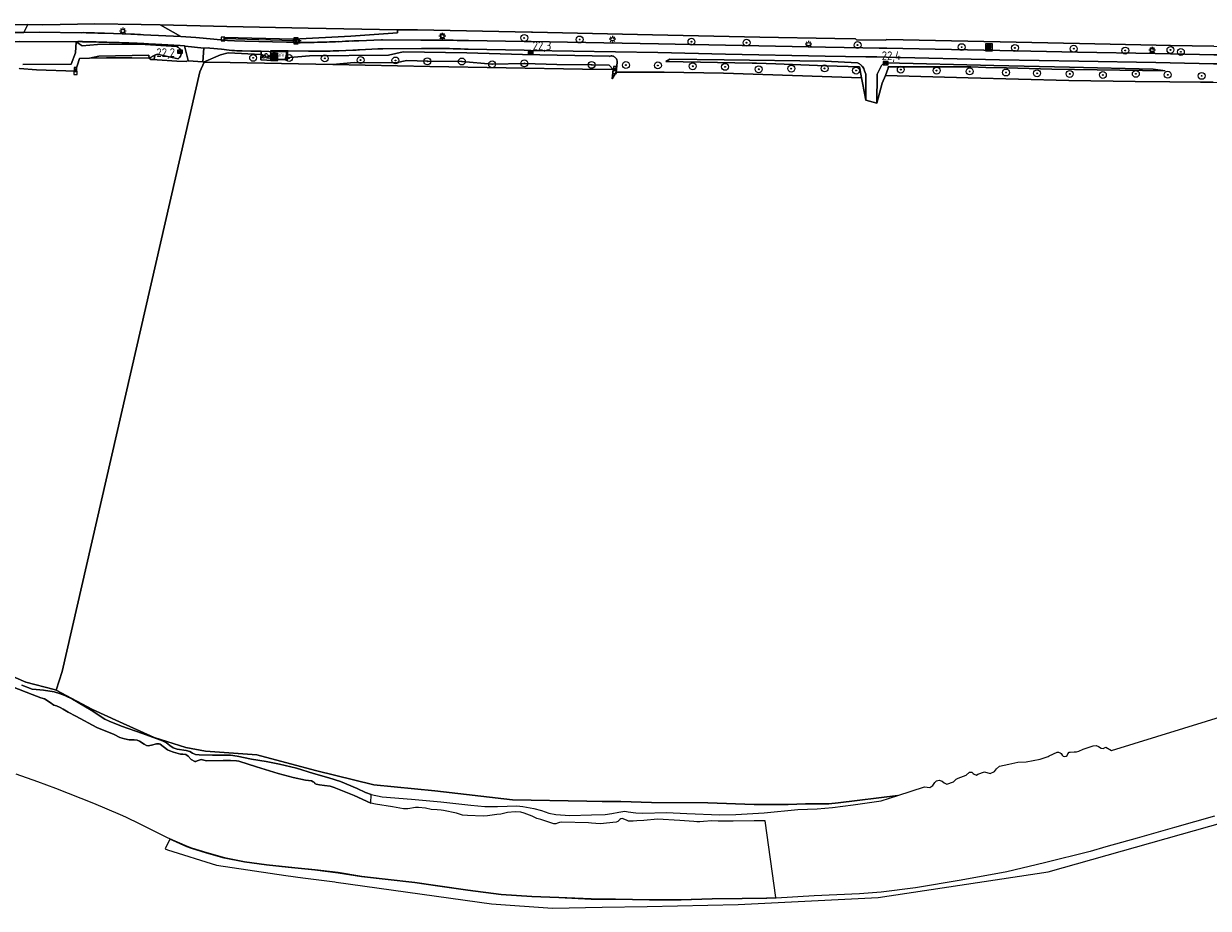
# Model space of a CAD drawing. Header units: metres. Extents: x 125158 to 132124, y 450612 to 454469.
# Tile 84 of 173: x 127833 to 128175, y 451638 to 451894. Entities that reach past the tile are written whole.
import ezdxf
from ezdxf.enums import TextEntityAlignment as Align

# ---------------------------------------------------------------- set-up
doc = ezdxf.new("R2010")
doc.units = ezdxf.units.M
doc.layers.get('0').update_dxf_attribs({"color": 8})
for name, color, linetype, lineweight in [('B-XX-BV-GELEIDECONSTRUCTIE-GV', 8, 'Continuous', 18), ('B-XX-GR-BOOM-S', 8, 'Continuous', 25), ('B-XX-IE-MEUBILAIR_WEGMEUBILAIR-S', 8, 'Continuous', 25), ('B-XX-KL-ET_LS_OV_LICHTMAST-S', 8, 'Continuous', 25), ('B-XX-OG-TERREIN_CULTUURSCHEIDING-GV', 8, 'Continuous', 18), ('B-XX-OG-WATER-GV', 8, 'Continuous', 18), ('B-XX-OG-WATER_SLOOT-GV', 8, 'Continuous', 18), ('B-XX-OG-WEG-GV', 8, 'Continuous', 18), ('B-XX-RI-GWA_KOLK-S', 8, 'Continuous', 25), ('B-XX-VW-HALTEPAAL-S', 8, 'Continuous', 25), ('B-XX-VW-HECTOMETRERING-S', 8, 'Continuous', 25), ('B-XX-VW-VERKEERSTEKEN_BORD-S', 8, 'Continuous', 25), ('B-XX-VW-VRI-S', 8, 'Continuous', 25)]:
    doc.layers.add(name, color=color, linetype=linetype, lineweight=lineweight)
doc.layers.add('TOPOT30', color=1, linetype='Continuous')
doc.styles.add('ISO', font='iso', dxfattribs={"height": 5})
doc.styles.add('NLCS-ISO', font='NLCS-ISO.ttf')

# ---------------------------------------------------------------- blocks, each defined once
blk = doc.blocks.new('SIE-WEG_AFVALBAK-SO')
at = {"linetype": 'ByBlock', "lineweight": 18}
h = blk.add_hatch(color=0, dxfattribs=at)
h.dxf.hatch_style = 1
h.paths.add_polyline_path([(-1.5, -1.5), (1.5, -1.5), (1.5, 1.5), (-1.5, 1.5)])
at = {"color": 0, "linetype": 'ByBlock', "lineweight": 18}
for points in [[(-2, -2), (2, -2), (2, 2), (-2, 2)], [(-1.5, -1.5), (1.5, -1.5), (1.5, 1.5), (-1.5, 1.5)]]:
    blk.add_lwpolyline(points, close=True, dxfattribs=at)
blk = doc.blocks.new('SRI-KOLK-SO')
at = {"color": 0, "linetype": 'ByBlock', "lineweight": 18}
blk.add_lwpolyline([(-1.125, -1.125), (1.125, -1.125), (1.125, 1.125), (-1.125, 1.125)], close=True, dxfattribs=at)
blk = doc.blocks.new('SIE-WEG_VERKEERSBORD_INFORMATIE-SO')
at = {"linetype": 'ByBlock', "lineweight": 18}
h = blk.add_hatch(color=0, dxfattribs=at)
h.dxf.hatch_style = 1
h.paths.add_polyline_path([(0.32, 0.49), (-0.82, 0.49), (-0.82, 0.19), (-0.32, 0.19), (-0.32, -1.62), (0.32, -1.62)])
h = blk.add_hatch(color=0, dxfattribs=at)
h.dxf.hatch_style = 1
edge = h.paths.add_edge_path()
edge.add_arc((0, 1.25), 0.373, 0, 360)
at = {"color": 0, "linetype": 'ByBlock', "lineweight": 18}
for points in [[(-2, -2), (2, -2), (2, 2), (-2, 2)], [(0.32, 0.49), (-0.82, 0.49), (-0.82, 0.19), (-0.32, 0.19), (-0.32, -1.62), (0.32, -1.62)]]:
    blk.add_lwpolyline(points, close=True, dxfattribs=at)
blk.add_circle((0, 1.25), 0.373, dxfattribs=at)
blk = doc.blocks.new('SIE-WEG_VERKEERSBORD-SO')
at = {"color": 0, "linetype": 'ByBlock', "lineweight": 18}
blk.add_lwpolyline([(-1.125, -1.125), (1.125, -1.125), (1.125, 1.125), (-1.125, 1.125)], close=True, dxfattribs=at)
at = {"color": 0, "linetype": 'ByBlock', "lineweight": 18, "style": 'NLCS-ISO'}
blk.add_text('vb', height=1.5, dxfattribs=at).set_placement((0, 0), align=Align.MIDDLE_CENTER)
blk = doc.blocks.new('SIE-WEG_FIETSENREK-SO')
at = {"color": 0, "linetype": 'ByBlock', "lineweight": 18}
for points in [[(-1.5, -1.35), (-1.5, -0.54), (-0.73, -0.28), (-0.73, 0.53), (-1.5, 0.79)], [(-0.3, -0.45), (0.6, 1.35), (1.5, 1.35)], [(1.05, -0.45), (0.21, 0.58)], [(1.05, -0.45), (1.5, -0.45)]]:
    blk.add_lwpolyline(points, dxfattribs=at)
blk.add_circle((-0.3, -0.45), 0.9, dxfattribs=at)
blk = doc.blocks.new('SIE-WEG_ABRI-SO')
blk.add_lwpolyline([(-5, -2.5), (5, -2.5), (5, 2.5), (-5, 2.5)], close=True)
at = {"style": 'NLCS-ISO'}
blk.add_text('ABRI', height=1.8, dxfattribs=at).set_placement((0, 0), align=Align.MIDDLE_CENTER)
blk = doc.blocks.new('SIE-WEG_PAAL_GRENSPAAL-SO')
at = {"linetype": 'ByBlock', "lineweight": 18}
h = blk.add_hatch(color=0, dxfattribs=at)
h.dxf.hatch_style = 1
h.paths.add_polyline_path([(0.90625, -0.5), (0.875, 0), (-0.875, 0), (-0.90625, -0.5)])
h.paths.add_polyline_path([(-0.8125, 1), (-0.84375, 0.5), (0.84375, 0.5), (0.8125, 1)])
at = {"color": 0, "linetype": 'ByBlock', "lineweight": 18}
blk.add_lwpolyline([(-1, -2), (1, -2), (0.75, 2), (-0.75, 2)], close=True, dxfattribs=at)
for points in [[(0.875, 0), (-0.875, 0)], [(0.84375, 0.5), (-0.84375, 0.5)], [(0.8125, 1), (-0.8125, 1)], [(0.90625, -0.5), (-0.90625, -0.5)]]:
    blk.add_lwpolyline(points, dxfattribs=at)
blk = doc.blocks.new('SKL-ET_OV_LICHTMAST-SO')
at = {"color": 0, "linetype": 'ByBlock', "lineweight": 18}
for points in [[(-1.25, 0), (-2, 0)], [(-1.41, 1.41), (-0.88, 0.88)], [(0, 2), (0, 1.25)], [(0.88, 0.88), (1.41, 1.41)], [(2, 0), (1.25, 0)], [(-1.41, -1.41), (-0.88, -0.88)], [(0, -1.25), (0, -2)], [(0.88, -0.88), (1.41, -1.41)]]:
    blk.add_lwpolyline(points, dxfattribs=at)
blk.add_circle((0, 0), 1, dxfattribs=at)
blk = doc.blocks.new('SIE-WEG_PAAL_HECTOMETERPAAL-SO')
at = {"color": 0, "linetype": 'ByBlock', "lineweight": 18}
blk.add_lwpolyline([(-1.44375, -0.94375), (1.44375, -0.94375), (1.44375, 0.94375), (-1.44375, 0.94375)], close=True, dxfattribs=at)
at = {"color": 0, "linetype": 'ByBlock', "lineweight": 18, "style": 'NLCS-ISO'}
blk.add_text('hm', height=1.5, dxfattribs=at).set_placement((0, 0), align=Align.MIDDLE_CENTER)
blk = doc.blocks.new('SVW-HALTEPAAL-SO')
for p, q in [((-1.29, 1.06), (1.29, 1.06)), ((-1.29, -1.06), (1.29, -1.06))]:
    blk.add_line(p, q)
blk.add_lwpolyline([(-1.09, -1.76), (1.09, -1.76, 0.414214), (1.29, -1.56), (1.29, 1.56, 0.414214), (1.09, 1.76), (-1.09, 1.76, 0.414214), (-1.29, 1.56), (-1.29, -1.56, 0.414214)], format="xyb", close=True)
at = {"lineweight": 18, "style": 'NLCS-ISO'}
blk.add_text('h', height=1.8, dxfattribs=at).set_placement((0.02, 0.01), align=Align.MIDDLE_CENTER)
blk = doc.blocks.new('SKL-VRI_PAAL-SO')
at = {"lineweight": 18}
blk.add_circle((0, 0), 1.59, dxfattribs=at)
at = {"lineweight": 18, "style": 'NLCS-ISO'}
blk.add_text('vri', height=1.8, dxfattribs=at).set_placement((-0.06, 0.08), align=Align.MIDDLE_CENTER)
blk = doc.blocks.new('SGR-BOOM_01-SO')
at = {"linetype": 'ByBlock', "lineweight": 18}
h = blk.add_hatch(color=0, dxfattribs=at)
h.dxf.hatch_style = 1
edge = h.paths.add_edge_path()
edge.add_arc((0, 0), 0.25, 0, 360)
at = {"color": 0, "linetype": 'ByBlock', "lineweight": 18}
for radius in [2, 0.25]:
    blk.add_circle((0, 0), radius, dxfattribs=at)
blk = doc.blocks.new('kilometerpaal')
at = {"color": 0}
for p, q in [((-0.44, 0.44), (0.44, -0.44)), ((-0.44, -0.44), (-0.44, 0.44)), ((0.44, 0.44), (-0.44, -0.44)), ((0.44, -0.44), (0.44, 0.44))]:
    blk.add_line(p, q, dxfattribs=at)
at = {"color": 0, "style": 'ISO'}
blk.add_attdef('KILOMETERPAAL', (0.59, 0.87), '', height=2.5, dxfattribs=at)

msp = doc.modelspace()

# ---------------------------------------------------------------- linework, layer by layer
at = {"layer": 'B-XX-BV-GELEIDECONSTRUCTIE-GV'}
msp.add_lwpolyline([(127910.67, 451889.04), (127910.69, 451889.4), (127890.63, 451889.89), (127890.62, 451889.61)], close=True, dxfattribs=at)
at = {"layer": 'B-XX-OG-TERREIN_CULTUURSCHEIDING-GV'}
for points in [[(127817.96, 451709.81), (127833.26, 451703.26), (127841.47, 451701.2), (127841.98, 451700.93), (127843.79, 451706.41), (127883.57, 451880.03), (127884.88, 451882.74), (127884.62, 451882.74), (127884.42, 451882.84), (127880.19, 451883.21), (127880.18, 451883.26), (127879.65, 451882.97), (127876.92, 451883.09), (127871.22, 451883.47), (127870.36, 451883.53), (127870.33, 451883.53), (127869.38, 451883.6), (127868.9, 451883.97), (127863.86, 451884.01), (127863.57, 451884.01), (127863.01, 451884.02), (127862.44, 451884.03), (127856.57, 451884.06), (127851.62, 451883.92), (127848.73, 451883.83), (127847.62, 451880.22), (127836.33, 451880.59), (127831.36, 451881)], [(128176.81, 451876.97), (128173.2, 451877.02), (128164.3, 451877.09), (128154.27, 451877.18), (128135.08, 451877.5), (128105.92, 451878.3), (128081.96, 451878.94), (128081.07, 451876.67), (128079.52, 451870.89), (128076.29, 451871.83), (128075.33, 451876.84), (128075.07, 451878.22), (128035.14, 451879.62), (128017.91, 451879.85), (128004.09, 451879.87), (128002.87, 451877.98), (128003.19, 451880.62), (127994.32, 451880.78), (127950.15, 451881.5), (127922.07, 451882.08), (127892.35, 451882.66), (127884.88, 451882.74), (127883.57, 451880.03), (127843.79, 451706.41), (127841.98, 451700.93), (127852.49, 451695.37), (127860.29, 451691.8), (127870.39, 451687.31), (127879.54, 451684.33), (127885.23, 451683.27), (127900.1, 451682.23), (127917.04, 451677.67), (127933.92, 451673.61), (127951.6, 451671.79), (127974.04, 451669.27), (127995.59, 451668.79), (128000, 451668.78), (128005.44, 451668.75), (128014.24, 451668.49), (128030.59, 451668.34), (128043.98, 451667.88), (128053.87, 451667.92), (128058.86, 451668.07), (128065.57, 451668.09), (128068.27, 451668.34), (128085.53, 451670.49), (128093.27, 451672.97), (128094.86, 451672.84), (128095.7, 451673.4), (128096.27, 451674.26), (128096.78, 451674.76), (128097.55, 451674.9), (128098.42, 451674.62), (128098.97, 451674.13), (128099.75, 451673.74), (128101.72, 451674.45), (128102.45, 451675.2), (128103.04, 451675.45), (128105.34, 451676.39), (128106.34, 451677.19), (128106.98, 451677.27), (128107.32, 451676.86), (128107.67, 451676.61), (128108.36, 451676.36), (128108.68, 451676.68), (128110.6, 451677.33), (128112.29, 451676.83), (128113.56, 451677.4), (128114.08, 451678.21), (128115.01, 451679), (128117.7, 451679.59), (128120.34, 451680.17), (128122.71, 451680.25), (128126.77, 451680.97), (128129.07, 451681.81), (128129.4, 451681.96), (128131.65, 451683.03), (128132.05, 451683.02), (128132.51, 451682.86), (128132.83, 451682.59), (128133.15, 451682.19), (128133.43, 451681.89), (128133.83, 451681.8), (128134.3, 451681.88), (128134.57, 451682.07), (128134.77, 451682.5), (128135.12, 451682.98), (128135.48, 451683.05), (128136.56, 451683.12), (128137.3, 451683.15), (128137.96, 451683.36), (128139.23, 451683.88), (128142.09, 451684.89), (128142.92, 451684.93), (128143.62, 451684.65), (128144.39, 451684.17), (128144.96, 451684.1), (128145.76, 451684.48), (128147.43, 451683.54), (128181.48, 451694.03)], [(127829.39, 451701.95), (127835.1, 451699.71), (127837.58, 451698.74), (127838.64, 451698.42), (127840.24, 451697.45), (127841.36, 451696.66), (127842.14, 451696.42), (127843.14, 451695.96), (127844.08, 451695.52), (127845.48, 451694.63), (127847.72, 451693.43), (127853.81, 451690.21), (127858.76, 451688.16), (127860.48, 451687.31), (127861.78, 451686.91), (127863.13, 451686.62), (127864.61, 451686.56), (127865.48, 451686.47), (127866.17, 451686.2), (127867.47, 451685.34), (127868.17, 451684.99), (127868.65, 451684.87), (127869.61, 451685.02), (127871, 451685.45), (127871.84, 451685.47), (127872.12, 451685.36), (127874.21, 451683.7), (127874.86, 451683.38), (127875.96, 451682.98), (127877.95, 451682.48), (127878.71, 451682.46), (127879.49, 451682.33), (127880.24, 451681.83), (127881.07, 451680.94), (127882.13, 451680.35), (127882.41, 451680.35), (127882.83, 451680.53), (127883.37, 451680.74), (127883.92, 451680.9), (127885.54, 451680.51), (127890.35, 451680.61), (127892.5, 451680.57), (127894.24, 451680.48), (127894.9, 451680.39), (127900.01, 451678.77), (127906.29, 451676.83), (127910.6, 451675.73), (127914.18, 451674.92), (127915.86, 451674.68), (127916.4, 451674.46), (127916.72, 451674.2), (127916.88, 451674), (127917.22, 451673.79), (127918.21, 451673.55), (127919.69, 451673.42), (127921.29, 451673.14), (127922.44, 451672.79), (127928.2, 451670.43), (127933.09, 451668.23), (127933.14, 451670.81), (127931.49, 451671.36), (127929.1, 451672.48), (127924.3, 451674.55), (127920.96, 451675.59), (127916.44, 451676.86), (127911.53, 451678.42), (127906.6, 451679.58), (127902.76, 451680.35), (127898.56, 451681.04), (127894.37, 451681.87), (127892.47, 451682.16), (127887.28, 451682.18), (127883.37, 451682.21), (127882.34, 451682.39), (127881.42, 451682.71), (127880.65, 451683.19), (127879.61, 451683.55), (127877.04, 451683.88), (127875.86, 451684.25), (127874.86, 451684.96), (127873.92, 451685.69), (127872.81, 451686.35), (127871.97, 451686.64), (127866.96, 451688.42), (127860.91, 451690.57), (127857.36, 451691.96), (127856.06, 451692.61), (127852.15, 451695.19), (127848.42, 451697.43), (127846.71, 451698.33), (127844.54, 451699.41), (127843.02, 451699.96), (127841.45, 451700.49), (127838.35, 451700.97), (127836.18, 451701.14), (127835.06, 451701.3), (127832.08, 451702.41)], [(128177.21, 451664.52), (128165.66, 451661.22), (128154.86, 451658.1), (128145.79, 451655.63), (128141.21, 451654.26), (128128.03, 451650.94), (128117.15, 451648.38), (128103.93, 451645.96), (128090.71, 451643.75), (128080.74, 451642.47), (128074.46, 451642.05), (128061.35, 451641.46), (128050.32, 451640.75), (128047.62, 451640.64), (128040.55, 451640.54), (128031.82, 451640.46), (128022.83, 451640.2), (128013.7, 451640.18), (128003.91, 451640.33), (127996.83, 451640.41), (127987.47, 451640.85), (127979.61, 451641.15), (127970.77, 451641.75), (127961.12, 451642.98), (127952.4, 451644.21), (127945.8, 451645.16), (127937.17, 451646.18), (127930.41, 451646.96), (127923.59, 451648.04), (127916.9, 451648.89), (127909.15, 451649.65), (127902.88, 451650.33), (127896.47, 451651.2), (127890.64, 451652.3), (127885.55, 451653.75), (127881.15, 451655.11), (127879.82, 451655.59), (127874.9, 451657.79), (127873.55, 451655.01), (127874.23, 451654.78), (127888.44, 451650.28), (127908.51, 451647.32), (127913.36, 451646.61), (127922.69, 451645.45), (127923.02, 451645.41), (127968.03, 451639.11), (127985.63, 451637.82), (128000, 451638.11), (128013.04, 451638.37), (128039.34, 451638.93), (128079.9, 451640.96), (128129.04, 451648.36), (128210.04, 451671.24)]]:
    msp.add_lwpolyline(points, dxfattribs=at)
at = {"layer": 'B-XX-OG-WATER-GV'}
msp.add_lwpolyline([(127830.34, 451676.77), (127836.6, 451674.49), (127841.78, 451672.6), (127845.45, 451671.16), (127852.79, 451668.23), (127856.68, 451666.66), (127860.54, 451665.01), (127862.05, 451664.32), (127866.21, 451662.24), (127874.12, 451658.36), (127879.9, 451655.77), (127881.21, 451655.3), (127885.6, 451653.95), (127890.69, 451652.5), (127896.5, 451651.4), (127902.91, 451650.53), (127911.09, 451649.65), (127916.93, 451649.09), (127923.62, 451648.24), (127930.44, 451647.16), (127937.2, 451646.38), (127945.82, 451645.36), (127952.43, 451644.41), (127961.15, 451643.18), (127970.79, 451641.95), (127979.62, 451641.35), (127987.48, 451641.05), (127996.84, 451640.61), (128003.91, 451640.53), (128013.7, 451640.38), (128022.82, 451640.4), (128031.81, 451640.66), (128040.55, 451640.74), (128047.61, 451640.84), (128050.31, 451640.95), (128047.19, 451663.1), (128043.99, 451663.11), (128037.92, 451663.09), (128033.57, 451663.09), (128031.74, 451663.15), (128029.3, 451662.95), (128028.29, 451662.86), (128027.38, 451662.87), (128026.49, 451662.98), (128022.46, 451663.2), (128016.06, 451663.58), (128012.09, 451663.23), (128010.08, 451663.18), (128008.97, 451663.09), (128008.25, 451663.03), (128007.59, 451663.04), (128007.02, 451663.37), (128005.82, 451663.84), (128005.39, 451663.73), (128005.1, 451663.53), (128004.8, 451663.2), (128004.5, 451662.97), (128004.06, 451662.75), (127999.44, 451662.23), (127996.95, 451662.47), (127996.1, 451662.53), (127988.26, 451662.78), (127987.63, 451662.68), (127987.08, 451662.45), (127986.57, 451662.3), (127986.02, 451662.31), (127982.3, 451663.49), (127981.1, 451663.82), (127979.76, 451664.48), (127977.41, 451665.41), (127976.43, 451665.65), (127974.85, 451665.71), (127972.65, 451665.53), (127970.68, 451665.05), (127969.49, 451664.93), (127966.85, 451664.6), (127965.62, 451664.49), (127961.05, 451664.65), (127959.58, 451664.81), (127957.81, 451665.36), (127954.08, 451666.16), (127953.41, 451666.22), (127952.28, 451666.28), (127950.55, 451666.4), (127948.88, 451666.84), (127946.82, 451666.99), (127945.98, 451667), (127943.82, 451666.64), (127942.48, 451666.6), (127939.32, 451667.15), (127934.4, 451667.93), (127933.09, 451668.23), (127928.2, 451670.43), (127922.44, 451672.79), (127921.29, 451673.14), (127919.69, 451673.42), (127918.21, 451673.55), (127917.22, 451673.79), (127916.88, 451674), (127916.72, 451674.2), (127916.4, 451674.46), (127915.86, 451674.68), (127914.18, 451674.92), (127910.6, 451675.73), (127906.29, 451676.83), (127900.01, 451678.77), (127894.9, 451680.39), (127894.24, 451680.48), (127892.5, 451680.57), (127890.35, 451680.61), (127885.54, 451680.51), (127883.92, 451680.9), (127883.37, 451680.74), (127882.83, 451680.53), (127882.41, 451680.35), (127882.13, 451680.35), (127881.07, 451680.94), (127880.24, 451681.83), (127879.49, 451682.33), (127878.71, 451682.46), (127877.95, 451682.48), (127875.96, 451682.98), (127874.86, 451683.38), (127874.21, 451683.7), (127872.12, 451685.36), (127871.84, 451685.47), (127871, 451685.45), (127869.61, 451685.02), (127868.65, 451684.87), (127868.17, 451684.99), (127867.47, 451685.34), (127866.17, 451686.2), (127865.48, 451686.47), (127864.61, 451686.56), (127863.13, 451686.62), (127861.78, 451686.91), (127860.48, 451687.31), (127858.76, 451688.16), (127853.81, 451690.21), (127847.72, 451693.43), (127845.48, 451694.63), (127844.08, 451695.52), (127843.14, 451695.96), (127842.14, 451696.42), (127841.36, 451696.66), (127840.24, 451697.45), (127838.64, 451698.42), (127837.58, 451698.74), (127835.1, 451699.71), (127829.39, 451701.95)], dxfattribs=at)
at = {"layer": 'B-XX-OG-WATER_SLOOT-GV'}
msp.add_lwpolyline([(127832.08, 451702.41), (127835.06, 451701.3), (127836.18, 451701.14), (127838.35, 451700.97), (127841.45, 451700.49), (127843.02, 451699.96), (127844.54, 451699.41), (127846.71, 451698.33), (127848.42, 451697.43), (127852.15, 451695.19), (127856.06, 451692.61), (127857.36, 451691.96), (127860.91, 451690.57), (127866.96, 451688.42), (127871.97, 451686.64), (127872.81, 451686.35), (127873.92, 451685.69), (127874.86, 451684.96), (127875.86, 451684.25), (127877.04, 451683.88), (127879.61, 451683.55), (127880.65, 451683.19), (127881.42, 451682.71), (127882.34, 451682.39), (127883.37, 451682.21), (127887.28, 451682.18), (127892.47, 451682.16), (127894.37, 451681.87), (127898.56, 451681.04), (127902.76, 451680.35), (127906.6, 451679.58), (127911.53, 451678.42), (127916.44, 451676.86), (127920.96, 451675.59), (127924.3, 451674.55), (127929.1, 451672.48), (127931.49, 451671.36), (127933.14, 451670.81), (127936.38, 451670.13), (127944.82, 451669.42), (127953.34, 451668.68), (127962.02, 451667.69), (127966.07, 451667.29), (127969.71, 451667.27), (127975.28, 451667.51), (127977.07, 451667.3), (127980.26, 451666.73), (127982.41, 451666.16), (127984.57, 451665.37), (127986.59, 451664.94), (127990.65, 451664.71), (127996.91, 451664.86), (128000.91, 451664.93), (128002.85, 451665.22), (128004.81, 451665.68), (128006.54, 451665.91), (128007.58, 451665.78), (128009.77, 451665.42), (128011.8, 451665.36), (128018.61, 451665.51), (128024.49, 451665.26), (128034.06, 451664.88), (128038.72, 451665.02), (128046.93, 451665.45), (128056.61, 451666.38), (128062.25, 451666.62), (128066.63, 451667), (128072.66, 451667.75), (128080.7, 451668.95), (128085.53, 451670.49), (128068.27, 451668.34), (128065.57, 451668.09), (128058.86, 451668.07), (128053.87, 451667.92), (128043.98, 451667.88), (128030.59, 451668.34), (128014.24, 451668.49), (128005.44, 451668.75), (128000, 451668.78), (127995.59, 451668.79), (127974.04, 451669.27), (127951.6, 451671.79), (127933.92, 451673.61), (127917.04, 451677.67), (127900.1, 451682.23), (127885.23, 451683.27), (127879.54, 451684.33), (127870.39, 451687.31), (127860.29, 451691.8), (127852.49, 451695.37), (127841.98, 451700.93), (127841.47, 451701.2), (127833.26, 451703.26), (127817.96, 451709.81)], dxfattribs=at)
at = {"layer": 'B-XX-OG-WEG-GV'}
for points in [[(127816.34, 451893.42), (127819.61, 451893.48), (127824.64, 451893.51), (127833.81, 451893.68), (127838.15, 451893.63), (127853.24, 451893.93), (127866.64, 451893.71), (127872.14, 451893.55)], [(127878.05, 451890.24), (127872.14, 451893.55), (127866.64, 451893.71), (127853.24, 451893.93), (127838.15, 451893.63), (127833.81, 451893.68), (127832.7, 451891.41), (127837.15, 451891.46), (127849.27, 451891.32)], [(127872.14, 451893.55), (127891.43, 451893.15), (127914.91, 451892.64), (127940.8, 451892.11), (127946.6, 451892.13), (127979.52, 451891.44)], [(127849.27, 451891.32), (127837.15, 451891.46), (127832.7, 451891.41), (127825.73, 451891.38), (127814.78, 451891.27)], [(127856.01, 451891.17), (127858.62, 451891.08), (127863.59, 451890.91), (127863.8, 451890.9)], [(127863.8, 451890.9), (127863.59, 451890.91), (127858.62, 451891.08), (127856.01, 451891.17)], [(127867.25, 451890.73), (127878.05, 451890.24)], [(127878.05, 451890.24), (127867.25, 451890.73)], [(127910.67, 451888.55), (127908.67, 451888.57), (127896.62, 451888.9), (127893.62, 451888.93), (127891.6, 451889.07), (127890.6, 451889.18), (127887.59, 451889.43), (127882.42, 451889.95), (127878.05, 451890.24)], [(128177.02, 451887.39), (128164.5, 451887.62), (128160.3, 451887.7), (128138.15, 451888.18), (128115.22, 451888.71), (128082.4, 451889.39), (128082.03, 451889.17), (128073.61, 451889.3), (128073.31, 451889.56), (128067.35, 451889.67), (128045.67, 451890.05), (128014.58, 451890.7), (127979.8, 451891.43), (127979.52, 451891.44), (127946.6, 451892.13), (127940.8, 451892.11), (127940.82, 451891.28), (127927.31, 451890.29), (127910.7, 451889.43), (127910.69, 451889.4), (127910.67, 451889.04), (127910.67, 451888.55)], [(127979.52, 451891.44), (127979.8, 451891.43), (128014.58, 451890.7), (128045.67, 451890.05), (128067.35, 451889.67), (128073.31, 451889.56), (128073.61, 451889.3), (128082.03, 451889.17), (128082.4, 451889.39)], [(127819.21, 451888.77), (127821.13, 451888.83), (127827.15, 451888.79), (127831.35, 451888.81), (127847.79, 451888.7)], [(127832.33, 451882.11), (127846.36, 451882.24), (127847.59, 451885.46), (127847.79, 451888.7), (127831.35, 451888.81)], [(127847.79, 451888.7), (127847.59, 451885.46), (127846.36, 451882.24), (127832.33, 451882.11)], [(127847.79, 451888.7), (127849.56, 451887.55), (127853.95, 451887.92), (127866.22, 451887.98), (127876.94, 451887.36)], [(127876.94, 451887.36), (127866.22, 451887.98), (127853.95, 451887.92), (127849.56, 451887.55), (127847.79, 451888.7)], [(127877.28, 451883.73), (127871.2, 451885.1), (127870.58, 451884.8), (127870.33, 451883.53), (127870.36, 451883.53), (127871.22, 451883.47), (127876.92, 451883.09), (127879.65, 451882.97), (127880.18, 451883.26), (127879.13, 451887.54), (127877.89, 451887.62), (127874.35, 451887.83)], [(127874.35, 451887.83), (127877.89, 451887.62)], [(127877.89, 451887.62), (127879.13, 451887.54), (127879.38, 451887.45), (127884.78, 451886.86)], [(127889.84, 451886.52), (127886.5, 451886.83), (127886.01, 451886.93), (127884.78, 451886.86), (127884.42, 451882.84), (127884.62, 451882.74), (127889.56, 451884.87), (127891.78, 451885.52), (127901.29, 451885.03)], [(127884.78, 451886.86), (127886.01, 451886.93), (127886.5, 451886.83), (127889.84, 451886.52)], [(127918.6, 451888.57), (127920.29, 451888.62)], [(127920.29, 451888.62), (127918.6, 451888.57)], [(127923.67, 451888.75), (127923.76, 451888.7)], [(127923.76, 451888.7), (127923.67, 451888.75)], [(127929.63, 451889), (127936.11, 451889.23), (127936.28, 451889.24), (127936.41, 451889.24), (127947.51, 451889.19)], [(127947.51, 451889.19), (127936.41, 451889.24), (127936.28, 451889.24), (127936.11, 451889.23), (127929.63, 451889)], [(127947.68, 451886.76), (127936.56, 451886.66), (127936.31, 451886.66), (127935.1, 451886.6), (127929.79, 451886.35)], [(127929.79, 451886.35), (127935.1, 451886.6), (127936.31, 451886.66), (127936.56, 451886.66), (127947.68, 451886.76)], [(128173.2, 451877.02), (128176.81, 451876.97), (128193.13, 451876.76), (128214.1, 451876.02), (128217.02, 451875.51), (128217.18, 451881.54), (128213.27, 451881.66), (128198.66, 451881.95), (128178.01, 451882.31), (128177.83, 451882.31), (128176.92, 451882.33), (128164.41, 451882.57), (128160.21, 451882.65), (128137.98, 451883.07), (128115.02, 451883.51), (128082.26, 451884.26), (128079.52, 451884.33), (128076.35, 451884.38), (128064.52, 451884.57), (128035.67, 451885.15), (128016.12, 451885.57), (127979.33, 451886.19), (127977.46, 451886.22), (127961.22, 451886.57)], [(127961.22, 451886.57), (127977.46, 451886.22), (127979.33, 451886.19)], [(127961.3, 451889.06), (127977.43, 451888.8), (127979.42, 451888.76), (128016.31, 451888.1), (128035.73, 451887.69), (128064.61, 451887.09), (128075.47, 451886.91), (128080.18, 451886.86), (128082.34, 451886.82), (128115.06, 451886.17), (128137.57, 451885.7), (128160.05, 451885.32), (128164.46, 451885.22), (128176.97, 451884.95), (128177.75, 451884.93), (128178.06, 451884.92), (128199.19, 451884.42), (128217.36, 451884.2)], [(127979.42, 451888.76), (127977.43, 451888.8), (127961.3, 451889.06)], [(128082.34, 451886.82), (128080.18, 451886.86), (128075.47, 451886.91), (128064.61, 451887.09), (128035.73, 451887.69), (128016.31, 451888.1), (127979.42, 451888.76)], [(128178.06, 451884.92), (128177.75, 451884.93), (128176.97, 451884.95), (128164.46, 451885.22), (128160.05, 451885.32), (128137.57, 451885.7), (128115.06, 451886.17), (128082.34, 451886.82)], [(128082.4, 451889.39), (128115.22, 451888.71), (128138.15, 451888.18), (128160.3, 451887.7), (128164.5, 451887.62), (128177.02, 451887.39), (128178.11, 451887.37)], [(127831.27, 451881.02), (127831.36, 451881), (127836.33, 451880.59), (127847.62, 451880.22), (127848.73, 451883.83), (127851.62, 451883.92), (127854.35, 451884.54), (127868.81, 451884.85), (127868.9, 451883.97), (127870.58, 451884.8), (127871.2, 451885.1), (127877.28, 451883.73)], [(127908.55, 451884.05), (127908.53, 451883.52), (127904.7, 451883.69), (127904.68, 451883.27), (127901.24, 451883.47), (127901.26, 451884.05), (127901.29, 451885.03), (127891.78, 451885.52), (127889.56, 451884.87), (127884.62, 451882.74), (127884.88, 451882.74), (127892.35, 451882.66), (127922.07, 451882.08), (127928.26, 451882.7), (127940.17, 451882.64), (127943.44, 451883.29), (127949.44, 451883.03), (127959.4, 451882.98), (127968.17, 451882.19), (127977.49, 451882.43), (127986.89, 451882.11), (127996.95, 451882.01), (128002.01, 451881.93), (128003.19, 451880.62), (128002.87, 451877.98), (128004.09, 451879.87), (128004.38, 451882.7)], [(127895.83, 451886.06), (127898.36, 451885.98), (127901.32, 451885.99), (127905.83, 451885.74), (127905.84, 451885.92), (127908.63, 451885.78), (127908.65, 451885.88), (127909.2, 451886.08), (127915.01, 451885.98)], [(127901.29, 451885.03), (127901.32, 451885.99), (127898.36, 451885.98), (127895.83, 451886.06)], [(127915.01, 451885.98), (127909.2, 451886.08), (127908.65, 451885.88), (127908.63, 451885.78), (127908.55, 451884.05), (127915.32, 451884.65), (127938.17, 451884.81), (127942.43, 451885.74), (127960.83, 451885.45), (127976.94, 451884.96), (128002.09, 451884.48)], [(128002.09, 451884.48), (127976.94, 451884.96), (127960.83, 451885.45), (127942.43, 451885.74), (127938.17, 451884.81), (127915.32, 451884.65), (127908.55, 451884.05)], [(127927.85, 451886.26), (127923.78, 451886.1)], [(127923.78, 451886.1), (127927.85, 451886.26)], [(127979.33, 451886.19), (128016.12, 451885.57), (128035.67, 451885.15), (128064.52, 451884.57), (128076.35, 451884.38), (128079.52, 451884.33), (128082.26, 451884.26)], [(128004.38, 451882.7), (128004.09, 451879.87), (128017.91, 451879.85), (128035.14, 451879.62), (128075.07, 451878.22), (128074.55, 451880.92), (128074.45, 451881.48), (128064.71, 451881.77), (128050.23, 451882.28), (128044.68, 451882.48), (128043.43, 451882.5), (128018.44, 451882.97), (128019.62, 451883.62), (128035.32, 451883.43), (128064.51, 451883.08), (128073.91, 451882.63)], [(128073.91, 451882.63), (128064.51, 451883.08), (128035.32, 451883.43), (128019.62, 451883.62), (128018.44, 451882.97), (128043.43, 451882.5), (128044.68, 451882.48), (128050.23, 451882.28), (128064.71, 451881.77), (128074.45, 451881.48), (128074.55, 451880.92), (128075.07, 451878.22), (128075.33, 451876.84), (128076.29, 451871.83), (128076.35, 451879.31), (128075.96, 451880.28)], [(128082.26, 451884.26), (128115.02, 451883.51), (128137.98, 451883.07), (128160.21, 451882.65), (128164.41, 451882.57), (128176.92, 451882.33), (128177.83, 451882.31), (128178.01, 451882.31)], [(128075.96, 451880.28), (128076.35, 451879.31), (128076.29, 451871.83), (128079.52, 451870.89), (128079.54, 451879.34), (128080.86, 451881.79)], [(128080.86, 451881.79), (128079.54, 451879.34), (128079.52, 451870.89), (128081.07, 451876.67), (128081.96, 451878.94), (128082.75, 451881.03), (128082.8, 451881.45), (128106.7, 451881.4), (128111.02, 451881.28), (128117.02, 451881.11), (128130.16, 451880.73), (128162.97, 451880.24), (128159.47, 451880.77), (128135.28, 451881.37), (128113.31, 451881.83), (128082.22, 451882.61)], [(128082.22, 451882.61), (128113.31, 451881.83), (128135.28, 451881.37), (128159.47, 451880.77), (128162.97, 451880.24), (128130.16, 451880.73), (128117.02, 451881.11), (128111.02, 451881.28), (128106.7, 451881.4), (128082.8, 451881.45), (128082.75, 451881.03), (128081.96, 451878.94), (128105.92, 451878.3), (128135.08, 451877.5), (128154.27, 451877.18), (128164.3, 451877.09), (128173.2, 451877.02)]]:
    msp.add_lwpolyline(points, dxfattribs=at)
for points in [[(127825.73, 451891.38), (127832.7, 451891.41), (127833.81, 451893.68), (127824.64, 451893.51)], [(127890.6, 451889.18), (127890.62, 451889.61), (127890.63, 451889.89), (127910.69, 451889.4), (127910.7, 451889.43), (127927.31, 451890.29), (127940.82, 451891.28), (127940.8, 451892.11), (127914.91, 451892.64), (127891.43, 451893.15), (127872.14, 451893.55), (127878.05, 451890.24), (127882.42, 451889.95), (127887.59, 451889.43)], [(127890.62, 451889.61), (127890.6, 451889.18), (127891.6, 451889.07), (127893.62, 451888.93), (127896.62, 451888.9), (127908.67, 451888.57), (127910.67, 451888.55), (127910.67, 451889.04), (127910.69, 451889.4), (127890.63, 451889.89)], [(127884.78, 451886.86), (127879.38, 451887.45), (127879.13, 451887.54), (127880.18, 451883.26), (127880.19, 451883.21), (127884.42, 451882.84)], [(127856.57, 451884.06), (127862.44, 451884.03), (127863.01, 451884.02), (127863.57, 451884.01), (127863.86, 451884.01), (127868.9, 451883.97), (127868.81, 451884.85), (127854.35, 451884.54), (127851.62, 451883.92)], [(127870.33, 451883.53), (127870.58, 451884.8), (127868.9, 451883.97), (127869.38, 451883.6)], [(127901.29, 451885.03), (127901.26, 451884.05), (127901.24, 451883.47), (127904.68, 451883.27), (127904.7, 451883.69), (127908.53, 451883.52), (127908.55, 451884.05), (127908.63, 451885.78), (127905.84, 451885.92), (127905.83, 451885.74), (127901.32, 451885.99)], [(127922.07, 451882.08), (127950.15, 451881.5), (127994.32, 451880.78), (128003.19, 451880.62), (128002.01, 451881.93), (127996.95, 451882.01), (127986.89, 451882.11), (127977.49, 451882.43), (127968.17, 451882.19), (127959.4, 451882.98), (127949.44, 451883.03), (127943.44, 451883.29), (127940.17, 451882.64), (127928.26, 451882.7)]]:
    msp.add_lwpolyline(points, close=True, dxfattribs=at)
at = {"layer": 'B-XX-OG-WEG-GV', "extrusion": (0, 0, -1)}
for centre, radius, start, end in [((-127850.15, 451841.27), 50.06, 88.989, 92.2266), ((-127837.98, 451353.92), 537.55, 91.5055, 91.9224), ((-127862.71, 451835.62), 55.29, 91.1343, 94.7116), ((-127848.94, 451873.2), 15.54, 85.7546, 92.5704), ((-127838.91, 451303.34), 585.48, 91.05045, 91.66569), ((-127776.91, 449182.84), 2706.88, 91.67269, 91.79511), ((-127852.91, 451624.3), 264.25, 91.9083, 92.3036), ((-127855.79, 451698.15), 190.34, 92.3309, 92.9043), ((-127792.95, 450417.72), 1472.31, 92.82156, 93.02824), ((-127875.21, 451957.19), 69.36, 270.7055, 273.696), ((-127876.07, 451885.45), 2.1, 114.3505, 234.9447), ((-127896.87, 451938.93), 52.88, 271.1325, 277.6474), ((-127914.23, 452018.31), 129.81, 268.07, 271.5685), ((-127911.82, 452150.87), 262.39, 267.4123, 268.1513), ((-127958.87, 451272.61), 617.1, 86.73834, 87.10488), ((-127935.21, 451738.43), 150.67, 87.1439, 87.8796), ((-127914.22, 452218.7), 332.72, 267.3192, 267.6529), ((-127943.78, 450999.3), 889.9, 90.24021, 90.56208), ((-127949.51, 451675.68), 211.09, 89.505, 90.8249), ((-127925.36, 449144.72), 2744.58, 90.56682, 90.75027), ((-127943.15, 451236.18), 650.64, 90.82698, 91.59082), ((-127917.59, 451970.81), 84.86, 268.05, 271.7403), ((-127910.95, 452234.73), 348.87, 267.8915, 268.4345), ((-128002.69, 451882.88), 1.7, 69.5527, 102.3439), ((-128002.69, 451882.88), 1.71, 102.3085, 135.0835), ((-128002.69, 451882.88), 1.7, 135.0436, 160.541), ((-128002.69, 451882.88), 1.7, 160.4618, 185.9314), ((-128072.32, 451879.16), 3.82, 114.7138, 128.5012), ((-128072.28, 451879.13), 3.86, 128.6762, 142.2971), ((-128072.38, 451879.21), 3.74, 142.338, 152.8731), ((-128072.38, 451879.2), 3.74, 152.6541, 163.185), ((-128082.36, 451880.85), 1.77, 32.0105, 44.7149), ((-128082.35, 451880.86), 1.76, 44.7223, 57.5013), ((-128082.34, 451880.88), 1.73, 57.3761, 71.6399), ((-128082.35, 451880.87), 1.75, 71.393, 85.5697)]:
    msp.add_arc(centre, radius, start, end, dxfattribs=at)
at = {"layer": 'B-XX-OG-WEG-GV'}
for centre, radius, start, end in [((127850.15, 451841.27), 50.06, 87.7734, 91.011), ((127837.98, 451353.92), 537.55, 88.0776, 88.4945), ((127862.71, 451835.62), 55.29, 85.2884, 88.8657), ((127848.94, 451873.2), 15.54, 87.4296, 94.2454), ((127838.91, 451303.34), 585.48, 88.33431, 88.94955), ((127776.91, 449182.84), 2706.88, 88.20489, 88.32731), ((127852.91, 451624.3), 264.25, 87.6964, 88.0917), ((127855.79, 451698.15), 190.34, 87.0957, 87.6691), ((127792.95, 450417.72), 1472.31, 86.97176, 87.17844), ((127875.21, 451957.19), 69.36, 266.304, 269.2945), ((127876.07, 451885.45), 2.1, 305.0553, 65.6495), ((127896.87, 451938.93), 52.88, 262.3526, 268.8675), ((127914.23, 452018.31), 129.81, 268.4315, 271.93), ((127911.82, 452150.87), 262.39, 271.8487, 272.5877), ((127958.87, 451272.61), 617.1, 92.89512, 93.26166), ((127935.21, 451738.43), 150.67, 92.1204, 92.8561), ((127914.22, 452218.7), 332.72, 272.3471, 272.6808), ((127943.78, 450999.3), 889.9, 89.43792, 89.75979), ((127949.51, 451675.68), 211.09, 89.1751, 90.495), ((127925.36, 449144.72), 2744.58, 89.24973, 89.43318), ((127943.15, 451236.18), 650.64, 88.40918, 89.17302), ((127917.59, 451970.81), 84.86, 268.2597, 271.95), ((127910.95, 452234.73), 348.87, 271.5655, 272.1085), ((128002.69, 451882.88), 1.7, 77.6561, 110.4473), ((128002.69, 451882.88), 1.71, 44.9165, 77.6915), ((128002.69, 451882.88), 1.7, 19.459, 44.9564), ((128002.69, 451882.88), 1.7, 354.0686, 19.5382), ((128072.32, 451879.16), 3.82, 51.4988, 65.2862), ((128072.28, 451879.13), 3.86, 37.7029, 51.3238), ((128072.38, 451879.21), 3.74, 27.1269, 37.662), ((128072.38, 451879.2), 3.74, 16.815, 27.3459), ((128082.36, 451880.85), 1.77, 135.2851, 147.9895), ((128082.35, 451880.86), 1.76, 122.4987, 135.2777), ((128082.34, 451880.88), 1.73, 108.3601, 122.6239), ((128082.35, 451880.87), 1.75, 94.4303, 108.607)]:
    msp.add_arc(centre, radius, start, end, dxfattribs=at)

# ---------------------------------------------------------------- block references
at = {"layer": 'B-XX-GR-BOOM-S', "xscale": 0.5, "yscale": 0.5, "zscale": 0.5}
for p in [(127977.46, 451889.79), (127993.49, 451889.35), (128025.85, 451888.71), (128041.79, 451888.42), (128073.91, 451887.73), (128104.04, 451887.14), (128119.46, 451886.91), (128136.48, 451886.69), (128151.38, 451886.15), (128164.46, 451886.32), (128167.47, 451885.76), (127899.01, 451884.03), (127909.39, 451883.98), (127919.74, 451883.89), (127930.09, 451883.4), (127940.19, 451883.28), (127949.44, 451883.03), (127959.4, 451882.98), (127968.17, 451882.19), (127977.49, 451882.43), (127996.95, 451882.01), (128006.89, 451881.95), (128016.13, 451881.84), (128026.21, 451881.6), (128035.57, 451881.44), (128045.31, 451880.73), (128054.74, 451880.91), (128064.38, 451880.99), (128073.49, 451880.36), (128086.43, 451880.63), (128096.79, 451880.34), (128106.35, 451880.12), (128116.87, 451879.8), (128125.85, 451879.56), (128135.3, 451879.39), (128144.9, 451879.08), (128154.44, 451879.4), (128163.66, 451879.14), (128173.49, 451878.82)]:
    msp.add_blockref('SGR-BOOM_01-SO', p, dxfattribs=at)
at = {"layer": 'B-XX-IE-MEUBILAIR_WEGMEUBILAIR-S', "xscale": 0.5, "yscale": 0.5, "zscale": 0.5}
for name, p in [('SIE-WEG_FIETSENREK-SO', (127902.29, 451884.58)), ('SIE-WEG_FIETSENREK-SO', (127903.83, 451884.48)), ('SIE-WEG_ABRI-SO', (127906.54, 451884.81)), ('SIE-WEG_AFVALBAK-SO', (127905.13, 451884.28)), ('SIE-WEG_PAAL_GRENSPAAL-SO', (127847.62, 451880.22)), ('SIE-WEG_PAAL_GRENSPAAL-SO', (128003.64, 451880.5))]:
    msp.add_blockref(name, p, dxfattribs=at)
at = {"layer": 'B-XX-KL-ET_LS_OV_LICHTMAST-S', "xscale": 0.5, "yscale": 0.5, "zscale": 0.5}
for p in [(127861.3, 451891.81), (127911.88, 451888.93), (127953.74, 451890.31), (128003.01, 451889.43), (128059.72, 451888.01), (128111.93, 451887.1), (128159.17, 451886.26)]:
    msp.add_blockref('SKL-ET_OV_LICHTMAST-SO', p, dxfattribs=at)
at = {"layer": 'B-XX-RI-GWA_KOLK-S', "xscale": 0.5, "yscale": 0.5, "zscale": 0.5}
msp.add_blockref('SRI-KOLK-SO', (127890.27, 451889.49), dxfattribs=at)
at = {"layer": 'B-XX-VW-HALTEPAAL-S', "xscale": 0.5, "yscale": 0.5, "zscale": 0.5}
msp.add_blockref('SVW-HALTEPAAL-SO', (127911.4, 451888.96), dxfattribs=at)
at = {"layer": 'B-XX-VW-HECTOMETRERING-S', "xscale": 0.5, "yscale": 0.5, "zscale": 0.5}
for p in [(127877.8, 451885.82), (127979.3, 451885.44), (128082.05, 451882.53)]:
    msp.add_blockref('SIE-WEG_PAAL_HECTOMETERPAAL-SO', p, dxfattribs=at)
at = {"layer": 'B-XX-VW-VERKEERSTEKEN_BORD-S', "xscale": 0.5, "yscale": 0.5, "zscale": 0.5}
for name, p in [('SIE-WEG_VERKEERSBORD-SO', (127953.74, 451890.31)), ('SIE-WEG_VERKEERSBORD_INFORMATIE-SO', (128111.93, 451887.1)), ('SIE-WEG_VERKEERSBORD-SO', (128111.93, 451887.1)), ('SIE-WEG_VERKEERSBORD-SO', (128159.17, 451886.26))]:
    msp.add_blockref(name, p, dxfattribs=at)
at = {"layer": 'B-XX-VW-VRI-S', "xscale": 0.5, "yscale": 0.5, "zscale": 0.5}
msp.add_blockref('SKL-VRI_PAAL-SO', (127905.11, 451884.73), dxfattribs=at)
at = {"layer": 'TOPOT30'}
ref = msp.add_blockref('kilometerpaal', (127877.8, 451885.82), dxfattribs=at)
ref.add_attrib('KILOMETERPAAL', '22,2', (127871.02, 451884.31), dxfattribs={"color": 0, "height": 2.5, "style": 'ISO'})
ref = msp.add_blockref('kilometerpaal', (127979.3, 451885.44), dxfattribs=at)
ref.add_attrib('KILOMETERPAAL', '22,3', (127979.89, 451886.3), dxfattribs={"color": 0, "height": 2.5, "style": 'ISO'})
ref = msp.add_blockref('kilometerpaal', (128082.05, 451882.53), dxfattribs=at)
ref.add_attrib('KILOMETERPAAL', '22,4', (128080.91, 451883.42), dxfattribs={"color": 0, "height": 2.5, "style": 'ISO'})

doc.saveas('drawing.dxf')
